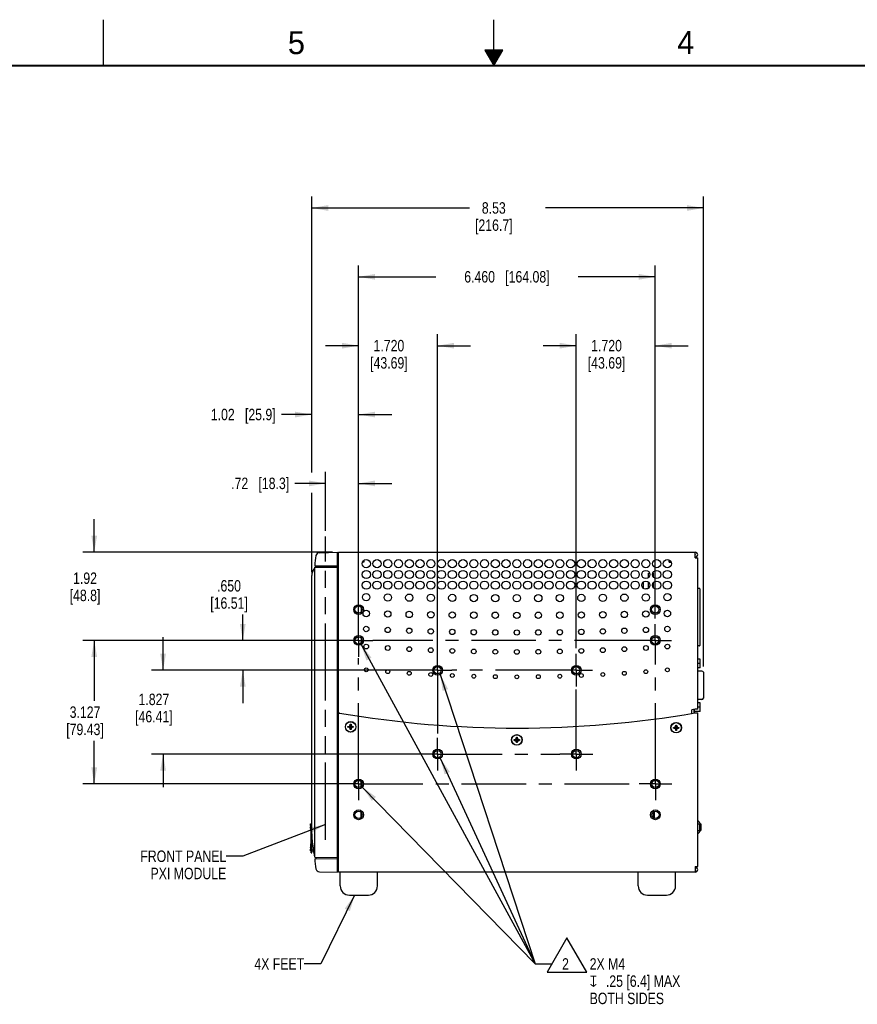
# Model space of a CAD drawing. Header units: inches. Extents: x 0 to 34, y 0 to 22.
# Tile 34 of 54: x 11.8 to 21, y 11.3 to 22. Entities that reach past the tile are written whole.
import ezdxf

# ---------------------------------------------------------------- set-up
doc = ezdxf.new("R2010")
doc.units = ezdxf.units.IN
doc.header["$LTSCALE"] = 1.87
doc.header["$MEASUREMENT"] = 0
doc.linetypes.add('CENTER', pattern=[0.6, 0.375, -0.075, 0.075, -0.075])
doc.linetypes.add('PHANTOM', pattern=[0.8, 0.45, -0.05, 0.1, -0.05, 0.1, -0.05])
doc.layers.get('0').update_dxf_attribs({"linetype": 'CONTINUOUS'})
for name, color, linetype in [('02___PRT_ALL_AXES', 7, 'CONTINUOUS'), ('03___PRT_ALL_CURVES', 7, 'CONTINUOUS'), ('06___PRT_ALL_SURFS', 7, 'CONTINUOUS'), ('0_COMPONENTS', 7, 'CONTINUOUS'), ('3_ALL_AXES', 7, 'CONTINUOUS'), ('COSMETIC', 7, 'CONTINUOUS'), ('DATUMCURVES', 7, 'CONTINUOUS'), ('DETAIL', 7, 'CONTINUOUS'), ('DIMENSIONS', 7, 'CONTINUOUS')]:
    doc.layers.add(name, color=color, linetype=linetype)
doc.styles.get("Standard").update_dxf_attribs({"font": 'txt', "width": 0.8})
doc.styles.add('TEXTSTYLE_1', font='gdt', dxfattribs={"width": 0.8})
doc.styles.add('TEXTSTYLE_2', font='txt')
doc.dimstyles.new('DIMSTYLE_1', dxfattribs={"dimtxt": 0.125, "dimasz": 0.18, "dimexe": 0.18, "dimexo": 0.0625, "dimgap": 0.09, "dimtad": 0, "dimtih": 1, "dimtoh": 1, "dimlfac": 2, "dimzin": 4, "dimdsep": 46, "dimtxsty": 'STANDARD', "dimblk": '_FILLED', "dimblk1": '_FILLED', "dimblk2": '_FILLED', "dimcen": 0.09, "dimadec": 0, "dimazin": 0, "dimtp": 0.01, "dimtm": 0.01, "dimtfac": 1, "dimtofl": 0, "dimtmove": 0, "dimatfit": 3, "dimldrblk": '_FILLED', "dimfxl": 1, "dimtolj": 1, "dimtzin": 4, "dimarcsym": 0})
doc.dimstyles.new('DIMSTYLE_2', dxfattribs={"dimtxt": 0.125, "dimasz": 0.18, "dimexe": 0.18, "dimexo": 0.0625, "dimgap": 0.09, "dimtad": 0, "dimtih": 1, "dimtoh": 1, "dimlfac": 2, "dimzin": 4, "dimdsep": 46, "dimtxsty": 'STANDARD', "dimblk": '_FILLED', "dimblk1": '_FILLED', "dimblk2": '_FILLED', "dimcen": 0.09, "dimadec": 0, "dimazin": 0, "dimtfac": 1, "dimtofl": 0, "dimtmove": 0, "dimatfit": 3, "dimldrblk": '_FILLED', "dimfxl": 1, "dimtolj": 1, "dimtzin": 4, "dimarcsym": 0})
doc.dimstyles.new('DIMSTYLE_4', dxfattribs={"dimtxt": 0.125, "dimasz": 0.18, "dimexe": 0.18, "dimexo": 0.0625, "dimgap": 0.09, "dimtad": 0, "dimtih": 1, "dimtoh": 1, "dimdec": 3, "dimlfac": 2, "dimzin": 4, "dimdsep": 46, "dimtxsty": 'STANDARD', "dimblk": '_FILLED', "dimblk1": '_FILLED', "dimblk2": '_FILLED', "dimcen": 0.09, "dimadec": 0, "dimazin": 0, "dimtp": 0.001, "dimtm": 0.001, "dimtfac": 1, "dimtdec": 3, "dimtofl": 0, "dimtmove": 0, "dimatfit": 3, "dimldrblk": '_FILLED', "dimfxl": 1, "dimtolj": 1, "dimtzin": 4, "dimarcsym": 0})
doc.dimstyles.get("Standard").update_dxf_attribs({"dimtxt": 0.125, "dimasz": 0.18, "dimexe": 0.18, "dimexo": 0.0625, "dimgap": 0.09, "dimtad": 0, "dimtih": 1, "dimtoh": 1, "dimdec": 3, "dimzin": 4, "dimdsep": 46, "dimtxsty": 'STANDARD', "dimblk": '_FILLED', "dimblk1": '_FILLED', "dimblk2": '_FILLED', "dimcen": 0.09, "dimadec": 0, "dimazin": 0, "dimtol": 1, "dimtp": 0.01, "dimtm": 0.01, "dimtfac": 1, "dimtdec": 3, "dimtofl": 0, "dimtmove": 0, "dimatfit": 3, "dimldrblk": '_FILLED', "dimfxl": 1, "dimtolj": 1, "dimtzin": 4, "dimarcsym": 0})

# ---------------------------------------------------------------- blocks, each defined once
blk = doc.blocks.new('_FILLED')
at = {"color": 0, "linetype": 'BYBLOCK'}
blk.add_solid([(0, 0), (-1, 0.174), (-1, -0.174)], dxfattribs=at)
blk = doc.blocks.new('*D0')
at = {"layer": 'DIMENSIONS', "color": 2, "linetype": 'CONTINUOUS'}
for p, q in [((15.168, 16.432), (15.168, 17.074)), ((15.528, 15.479), (15.528, 17.074)), ((15.168, 16.949), (14.835, 16.949)), ((15.528, 16.949), (15.888, 16.949))]:
    blk.add_line(p, q, dxfattribs=at)
at = {"layer": 'DIMENSIONS', "color": 2, "linetype": 'CONTINUOUS', "xscale": 0.18, "yscale": 0.18, "zscale": 0.18}
blk.add_blockref('_FILLED', (15.168, 16.949), dxfattribs=at)
at = {"layer": 'DIMENSIONS', "color": 2, "linetype": 'CONTINUOUS', "xscale": 0.18, "yscale": 0.18, "zscale": 0.18, "rotation": 180}
blk.add_blockref('_FILLED', (15.528, 16.949), dxfattribs=at)
at = {"layer": 'DIMENSIONS', "color": 2, "linetype": 'CONTINUOUS', "insert": (14.772, 17.012), "char_height": 0.125, "width": 1.025, "attachment_point": 3, "line_spacing_factor": 0.9}
blk.add_mtext('.72{\\Ftxt.shx;\\W1.000000;\\H0.125000; }[18.3]', dxfattribs=at)
blk = doc.blocks.new('*D14')
at = {"layer": 'DIMENSIONS', "color": 2, "linetype": 'CONTINUOUS'}
for p, q in [((15.465, 15.239), (12.524, 15.239)), ((12.649, 15.239), (12.649, 14.582)), ((12.649, 13.675), (12.649, 14.145)), ((15.465, 13.675), (12.524, 13.675))]:
    blk.add_line(p, q, dxfattribs=at)
at = {"layer": 'DIMENSIONS', "color": 2, "linetype": 'CONTINUOUS', "xscale": 0.18, "yscale": 0.18, "zscale": 0.18}
for p, rotation in [((12.649, 15.239), 90), ((12.649, 13.675), 270)]:
    blk.add_blockref('_FILLED', p, dxfattribs=dict(at, rotation=rotation))
at = {"layer": 'DIMENSIONS', "color": 2, "linetype": 'CONTINUOUS', "insert": (12.549, 14.52), "char_height": 0.125, "width": 0.7, "attachment_point": 2, "line_spacing_factor": 0.9}
blk.add_mtext('3.127\\P[79.43]', dxfattribs=at)
blk = doc.blocks.new('*D15')
at = {"layer": 'DIMENSIONS', "color": 2, "linetype": 'CONTINUOUS'}
for p, q in [((15.017, 17.224), (15.017, 17.824)), ((15.528, 15.301), (15.528, 17.824)), ((15.017, 17.699), (14.688, 17.699)), ((15.528, 17.699), (15.888, 17.699)), ((15.017, 16.007), (15.017, 16.812))]:
    blk.add_line(p, q, dxfattribs=at)
at = {"layer": 'DIMENSIONS', "color": 2, "linetype": 'CONTINUOUS', "xscale": 0.18, "yscale": 0.18, "zscale": 0.18}
blk.add_blockref('_FILLED', (15.017, 17.699), dxfattribs=at)
at = {"layer": 'DIMENSIONS', "color": 2, "linetype": 'CONTINUOUS', "xscale": 0.18, "yscale": 0.18, "zscale": 0.18, "rotation": 180}
blk.add_blockref('_FILLED', (15.528, 17.699), dxfattribs=at)
at = {"layer": 'DIMENSIONS', "color": 2, "linetype": 'CONTINUOUS', "insert": (14.625, 17.762), "char_height": 0.125, "width": 1.125, "attachment_point": 3, "line_spacing_factor": 0.9}
blk.add_mtext('1.02{\\Ftxt.shx;\\W1.000000;\\H0.125000; }[25.9]', dxfattribs=at)
blk = doc.blocks.new('*D16')
at = {"layer": 'DIMENSIONS', "color": 2, "linetype": 'CONTINUOUS'}
for p, q in [((12.649, 16.199), (12.649, 16.559)), ((15.245, 16.199), (12.524, 16.199)), ((15.465, 15.239), (12.524, 15.239)), ((12.649, 15.239), (12.649, 14.879))]:
    blk.add_line(p, q, dxfattribs=at)
at = {"layer": 'DIMENSIONS', "color": 2, "linetype": 'CONTINUOUS', "xscale": 0.18, "yscale": 0.18, "zscale": 0.18}
for p, rotation in [((12.649, 16.199), 270), ((12.649, 15.239), 90)]:
    blk.add_blockref('_FILLED', p, dxfattribs=dict(at, rotation=rotation))
at = {"layer": 'DIMENSIONS', "color": 2, "linetype": 'CONTINUOUS', "insert": (12.549, 15.979), "char_height": 0.125, "width": 0.6, "attachment_point": 2, "line_spacing_factor": 0.9}
blk.add_mtext('1.92\\P[48.8]', dxfattribs=at)
blk = doc.blocks.new('*D19')
at = {"layer": 'DIMENSIONS', "color": 2, "linetype": 'CONTINUOUS'}
for p, q in [((15.528, 15.301), (15.528, 18.574)), ((16.388, 14.976), (16.388, 18.574)), ((15.528, 18.449), (15.168, 18.449)), ((16.388, 18.449), (16.748, 18.449))]:
    blk.add_line(p, q, dxfattribs=at)
at = {"layer": 'DIMENSIONS', "color": 2, "linetype": 'CONTINUOUS', "xscale": 0.18, "yscale": 0.18, "zscale": 0.18}
blk.add_blockref('_FILLED', (15.528, 18.449), dxfattribs=at)
at = {"layer": 'DIMENSIONS', "color": 2, "linetype": 'CONTINUOUS', "xscale": 0.18, "yscale": 0.18, "zscale": 0.18, "rotation": 180}
blk.add_blockref('_FILLED', (16.388, 18.449), dxfattribs=at)
at = {"layer": 'DIMENSIONS', "color": 2, "linetype": 'CONTINUOUS', "insert": (15.858, 18.512), "char_height": 0.125, "width": 0.7, "attachment_point": 2, "line_spacing_factor": 0.9}
blk.add_mtext('1.720\\P[43.69]', dxfattribs=at)
blk = doc.blocks.new('*D20')
at = {"layer": 'DIMENSIONS', "color": 2, "linetype": 'CONTINUOUS'}
for p, q in [((13.399, 14.914), (13.399, 15.274)), ((16.325, 14.914), (13.274, 14.914)), ((16.326, 14), (13.274, 14)), ((13.399, 14), (13.399, 13.64))]:
    blk.add_line(p, q, dxfattribs=at)
at = {"layer": 'DIMENSIONS', "color": 2, "linetype": 'CONTINUOUS', "xscale": 0.18, "yscale": 0.18, "zscale": 0.18}
for p, rotation in [((13.399, 14.914), 270), ((13.399, 14), 90)]:
    blk.add_blockref('_FILLED', p, dxfattribs=dict(at, rotation=rotation))
at = {"layer": 'DIMENSIONS', "color": 2, "linetype": 'CONTINUOUS', "insert": (13.299, 14.659), "char_height": 0.125, "width": 0.7, "attachment_point": 2, "line_spacing_factor": 0.9}
blk.add_mtext('1.827\\P[46.41]', dxfattribs=at)
blk = doc.blocks.new('*D21')
at = {"layer": 'DIMENSIONS', "color": 2, "linetype": 'CONTINUOUS'}
for p, q in [((14.267, 15.239), (14.267, 15.521)), ((15.465, 15.239), (14.142, 15.239)), ((14.267, 14.914), (14.267, 14.554)), ((16.325, 14.914), (14.392, 14.914))]:
    blk.add_line(p, q, dxfattribs=at)
at = {"layer": 'DIMENSIONS', "color": 2, "linetype": 'CONTINUOUS', "xscale": 0.18, "yscale": 0.18, "zscale": 0.18}
for p, rotation in [((14.267, 15.239), 270), ((14.267, 14.914), 90)]:
    blk.add_blockref('_FILLED', p, dxfattribs=dict(at, rotation=rotation))
at = {"layer": 'DIMENSIONS', "color": 2, "linetype": 'CONTINUOUS', "insert": (14.117, 15.896), "char_height": 0.125, "width": 0.7, "attachment_point": 2, "line_spacing_factor": 0.9}
blk.add_mtext('.650\\P[16.51]', dxfattribs=at)
blk = doc.blocks.new('*D22')
at = {"layer": 'DIMENSIONS', "color": 2, "linetype": 'CONTINUOUS'}
for p, q in [((15.528, 15.479), (15.528, 19.324)), ((18.758, 15.479), (18.758, 19.324)), ((15.528, 19.199), (16.368, 19.199)), ((18.758, 19.199), (17.918, 19.199))]:
    blk.add_line(p, q, dxfattribs=at)
at = {"layer": 'DIMENSIONS', "color": 2, "linetype": 'CONTINUOUS', "xscale": 0.18, "yscale": 0.18, "zscale": 0.18, "rotation": 180}
blk.add_blockref('_FILLED', (15.528, 19.199), dxfattribs=at)
at = {"layer": 'DIMENSIONS', "color": 2, "linetype": 'CONTINUOUS', "xscale": 0.18, "yscale": 0.18, "zscale": 0.18}
blk.add_blockref('_FILLED', (18.758, 19.199), dxfattribs=at)
at = {"layer": 'DIMENSIONS', "color": 2, "linetype": 'CONTINUOUS', "insert": (17.143, 19.262), "char_height": 0.125, "width": 1.425, "attachment_point": 2, "line_spacing_factor": 0.9}
blk.add_mtext('6.460{\\Ftxt.shx;\\W1.000000;\\H0.125000; }[164.08]', dxfattribs=at)
blk = doc.blocks.new('*D23')
at = {"layer": 'DIMENSIONS', "color": 2, "linetype": 'CONTINUOUS'}
for p, q in [((17.898, 15.154), (17.898, 18.574)), ((18.758, 15.479), (18.758, 18.574)), ((17.898, 18.449), (17.538, 18.449)), ((18.758, 18.449), (19.118, 18.449))]:
    blk.add_line(p, q, dxfattribs=at)
at = {"layer": 'DIMENSIONS', "color": 2, "linetype": 'CONTINUOUS', "xscale": 0.18, "yscale": 0.18, "zscale": 0.18}
blk.add_blockref('_FILLED', (17.898, 18.449), dxfattribs=at)
at = {"layer": 'DIMENSIONS', "color": 2, "linetype": 'CONTINUOUS', "xscale": 0.18, "yscale": 0.18, "zscale": 0.18, "rotation": 180}
blk.add_blockref('_FILLED', (18.758, 18.449), dxfattribs=at)
at = {"layer": 'DIMENSIONS', "color": 2, "linetype": 'CONTINUOUS', "insert": (18.228, 18.512), "char_height": 0.125, "width": 0.7, "attachment_point": 2, "line_spacing_factor": 0.9}
blk.add_mtext('1.720\\P[43.69]', dxfattribs=at)
blk = doc.blocks.new('*D26')
at = {"layer": 'DIMENSIONS', "color": 2, "linetype": 'CONTINUOUS'}
for p, q in [((15.017, 17.068), (15.017, 20.074)), ((19.283, 14.955), (19.283, 20.074)), ((15.017, 19.949), (16.737, 19.949)), ((19.283, 19.949), (17.562, 19.949)), ((15.017, 15.982), (15.017, 16.845))]:
    blk.add_line(p, q, dxfattribs=at)
at = {"layer": 'DIMENSIONS', "color": 2, "linetype": 'CONTINUOUS', "xscale": 0.18, "yscale": 0.18, "zscale": 0.18, "rotation": 180}
blk.add_blockref('_FILLED', (15.017, 19.949), dxfattribs=at)
at = {"layer": 'DIMENSIONS', "color": 2, "linetype": 'CONTINUOUS', "xscale": 0.18, "yscale": 0.18, "zscale": 0.18}
blk.add_blockref('_FILLED', (19.283, 19.949), dxfattribs=at)
at = {"layer": 'DIMENSIONS', "color": 2, "linetype": 'CONTINUOUS', "insert": (17, 20.012), "char_height": 0.125, "width": 0.7, "attachment_point": 2, "line_spacing_factor": 0.9}
blk.add_mtext('8.53\\P[216.7]', dxfattribs=at)
blk = doc.blocks.new('FLAG_TRIANGLE_BL8', base_point=(18.487, 11.638))
at = {"layer": 'DETAIL', "color": 2, "linetype": 'CONTINUOUS'}
for p, q in [((17.796, 11.999), (17.58, 11.624)), ((18.012, 11.624), (17.796, 11.999)), ((17.452, 11.715), (17.632, 11.715)), ((17.58, 11.624), (18.012, 11.624))]:
    blk.add_line(p, q, dxfattribs=at)
at = {"layer": 'DETAIL', "color": 2, "linetype": 'CONTINUOUS', "width": 0.8}
for s, p in [('2', (17.744, 11.652)), ('2X M4', (18.044, 11.652)), ('.25 [6.4] MAX', (18.221, 11.465)), ('BOTH SIDES', (18.044, 11.277))]:
    blk.add_text(s, height=0.125, dxfattribs=at).set_placement(p)
at = {"layer": 'DETAIL', "color": 2, "linetype": 'CONTINUOUS', "style": 'TEXTSTYLE_1'}
blk.add_text('x', height=0.125, dxfattribs=at).set_placement((18.044, 11.465))

msp = doc.modelspace()

# ---------------------------------------------------------------- linework, layer by layer
at = {"color": 2, "linetype": 'CONTINUOUS'}
for p, q in [((12.75002, 21.5), (12.75002, 22)), ((17.00002, 21.5), (17.00002, 22)), ((16.90203, 21.66972), (17.00002, 21.5)), ((17.09801, 21.66972), (16.90203, 21.66972)), ((17.00002, 21.5), (17.09801, 21.66972)), ((16.90764, 21.66), (17.0924, 21.66)), ((16.91342, 21.65), (17.08662, 21.65)), ((16.91919, 21.64), (17.08085, 21.64)), ((16.92496, 21.63), (17.07508, 21.63)), ((16.93074, 21.62), (17.0693, 21.62)), ((16.93651, 21.61), (17.06353, 21.61)), ((16.94229, 21.6), (17.05776, 21.6)), ((16.94806, 21.59), (17.05198, 21.59)), ((16.95383, 21.58), (17.04621, 21.58)), ((16.95961, 21.57), (17.04044, 21.57)), ((16.96538, 21.56), (17.03466, 21.56)), ((16.97115, 21.55), (17.02889, 21.55)), ((16.97693, 21.54), (17.02311, 21.54)), ((16.9827, 21.53), (17.01734, 21.53)), ((16.98847, 21.52), (17.01157, 21.52)), ((16.99425, 21.51), (17.00579, 21.51))]:
    msp.add_line(p, q, dxfattribs=at)
at = {"color": 7, "linetype": 'CONTINUOUS'}
for p, q in [((15.10156, 16.19342), (15.29704, 16.19854)), ((15.29704, 12.71404), (15.29704, 16.19854)), ((15.30774, 16.16988), (15.29704, 16.17007)), ((15.04626, 16.02508), (15.03372, 16.00348)), ((15.04954, 16.03454), (15.04624, 16.02503)), ((15.04954, 16.03454), (15.04626, 16.02508)), ((15.04954, 16.05152), (15.29704, 16.04936)), ((15.04954, 16.03611), (15.29704, 16.03827)), ((15.04954, 12.87661), (15.04954, 16.03611)), ((15.06454, 16.03624), (15.06454, 16.05139)), ((15.29704, 16.05157), (15.30774, 16.05138)), ((15.30774, 16.02165), (15.29704, 16.02147)), ((15.29704, 16.00767), (15.30774, 16.00748)), ((15.01704, 13.13254), (15.01704, 15.94454)), ((18.62961, 15.80493), (18.62961, 15.86404)), ((18.65461, 15.79628), (18.65461, 15.80607)), ((18.65461, 15.80607), (18.67861, 15.80607)), ((19.23961, 15.80586), (19.21999, 15.80586)), ((19.24461, 15.80086), (19.24461, 15.18449)), ((19.23961, 15.17949), (19.21999, 15.17949)), ((19.24661, 15.03462), (19.21999, 15.03462)), ((19.24661, 14.94112), (19.24661, 15.03462)), ((19.24661, 14.98787), (19.21999, 14.98787)), ((19.24661, 14.94112), (19.21999, 14.94112)), ((19.2637, 14.90537), (19.21999, 14.90537)), ((19.28253, 14.89212), (19.28253, 14.87837)), ((19.28253, 14.87837), (19.28253, 14.62237)), ((19.2637, 14.59537), (19.21999, 14.59537)), ((19.28253, 14.62237), (19.28253, 14.60862)), ((15.30454, 14.49556), (15.30454, 14.20617)), ((19.18161, 14.4481), (19.18161, 14.48611)), ((19.24661, 14.55962), (19.21999, 14.55962)), ((19.24661, 14.51287), (19.21999, 14.51287)), ((19.24661, 14.46612), (19.24661, 14.55962)), ((15.30774, 14.46595), (15.30454, 14.46612)), ((15.30774, 14.38463), (15.30454, 14.38446)), ((19.24661, 14.46612), (19.18661, 14.46612)), ((15.30454, 14.31744), (15.30774, 14.31738)), ((15.30774, 14.31671), (15.30454, 14.31665)), ((15.41186, 14.29282), (15.41186, 14.30182)), ((15.41186, 14.30182), (15.47036, 14.29282)), ((15.41186, 14.30182), (15.42086, 14.30182)), ((15.41186, 14.29282), (15.47036, 14.30182)), ((15.42086, 14.29282), (15.41186, 14.29282)), ((15.42086, 14.30182), (15.43085, 14.30758)), ((15.42086, 14.30182), (15.46136, 14.29282)), ((15.42086, 14.29282), (15.46136, 14.30182)), ((15.43085, 14.28705), (15.42086, 14.29282)), ((15.43085, 14.30758), (15.43661, 14.31757)), ((15.43085, 14.28705), (15.45138, 14.30758)), ((15.45138, 14.28705), (15.43085, 14.30758)), ((15.43661, 14.27707), (15.43085, 14.28705)), ((15.43661, 14.31757), (15.43661, 14.32657)), ((15.44561, 14.26807), (15.43661, 14.32657)), ((15.43661, 14.26807), (15.44561, 14.32657)), ((15.43661, 14.32657), (15.44561, 14.32657)), ((15.43661, 14.27707), (15.44561, 14.31757)), ((15.44561, 14.27707), (15.43661, 14.31757)), ((15.43661, 14.26807), (15.43661, 14.27707)), ((15.44561, 14.26807), (15.43661, 14.26807)), ((15.44561, 14.32657), (15.44561, 14.31757)), ((15.44561, 14.31757), (15.45138, 14.30758)), ((15.45138, 14.28705), (15.44561, 14.27707)), ((15.44561, 14.27707), (15.44561, 14.26807)), ((15.45138, 14.30758), (15.46136, 14.30182)), ((15.46136, 14.29282), (15.45138, 14.28705)), ((15.46136, 14.30182), (15.47036, 14.30182)), ((15.47036, 14.29282), (15.46136, 14.29282)), ((15.47036, 14.30182), (15.47036, 14.29282)), ((18.95651, 14.28282), (19.01501, 14.29182)), ((18.95651, 14.29182), (18.96551, 14.29182)), ((18.95651, 14.29182), (19.01501, 14.28282)), ((18.95651, 14.28282), (18.95651, 14.29182)), ((18.96551, 14.28282), (18.95651, 14.28282)), ((18.96551, 14.29182), (18.9755, 14.29758)), ((18.96551, 14.28282), (19.00601, 14.29182)), ((18.96551, 14.29182), (19.00601, 14.28282)), ((18.9755, 14.27705), (18.96551, 14.28282)), ((18.9755, 14.29758), (18.98126, 14.30757)), ((18.9755, 14.27705), (18.99603, 14.29758)), ((18.9755, 14.29758), (18.99603, 14.27705)), ((18.98126, 14.26707), (18.9755, 14.27705)), ((18.98126, 14.31657), (18.99026, 14.31657)), ((18.98126, 14.30757), (18.98126, 14.31657)), ((18.98126, 14.25807), (18.99026, 14.31657)), ((18.99026, 14.25807), (18.98126, 14.31657)), ((18.98126, 14.26707), (18.99026, 14.30757)), ((18.99026, 14.26707), (18.98126, 14.30757)), ((18.98126, 14.25807), (18.98126, 14.26707)), ((18.99026, 14.31657), (18.99026, 14.30757)), ((18.99026, 14.30757), (18.99603, 14.29758)), ((18.99603, 14.27705), (18.99026, 14.26707)), ((18.99026, 14.26707), (18.99026, 14.25807)), ((18.99603, 14.29758), (19.00601, 14.29182)), ((19.00601, 14.28282), (18.99603, 14.27705)), ((19.00601, 14.29182), (19.01501, 14.29182)), ((19.01501, 14.28282), (19.00601, 14.28282)), ((19.01501, 14.29182), (19.01501, 14.28282)), ((17.22136, 14.15018), (17.27986, 14.15918)), ((17.22136, 14.15918), (17.23036, 14.15918)), ((17.22136, 14.15918), (17.27986, 14.15018)), ((17.22136, 14.15018), (17.22136, 14.15918)), ((17.23036, 14.15918), (17.24035, 14.16494)), ((17.23036, 14.15018), (17.27086, 14.15918)), ((17.23036, 14.15918), (17.27086, 14.15018)), ((17.24035, 14.16494), (17.24611, 14.17493)), ((17.26088, 14.14442), (17.24035, 14.16494)), ((17.24035, 14.14442), (17.26088, 14.16494)), ((17.24611, 14.18393), (17.25511, 14.18393)), ((17.24611, 14.17493), (17.24611, 14.18393)), ((17.24611, 14.12543), (17.25511, 14.18393)), ((17.25511, 14.12543), (17.24611, 14.18393)), ((17.24611, 14.13443), (17.25511, 14.17493)), ((17.25511, 14.13443), (17.24611, 14.17493)), ((17.25511, 14.18393), (17.25511, 14.17493)), ((17.25511, 14.17493), (17.26088, 14.16494)), ((17.26088, 14.16494), (17.27086, 14.15918)), ((17.27086, 14.15918), (17.27986, 14.15918)), ((17.27986, 14.15918), (17.27986, 14.15018)), ((18.99026, 14.25807), (18.98126, 14.25807)), ((17.23036, 14.15018), (17.22136, 14.15018)), ((17.24035, 14.14442), (17.23036, 14.15018)), ((17.24611, 14.13443), (17.24035, 14.14442)), ((17.24611, 14.12543), (17.24611, 14.13443)), ((17.25511, 14.12543), (17.24611, 14.12543)), ((17.26088, 14.14442), (17.25511, 14.13443)), ((17.25511, 14.13443), (17.25511, 14.12543)), ((17.27086, 14.15018), (17.26088, 14.14442)), ((17.27986, 14.15018), (17.27086, 14.15018)), ((18.74611, 13.37621), (18.74611, 13.30243)), ((15.00304, 13.24097), (15.01704, 13.24121)), ((15.00304, 13.22315), (15.00304, 13.24097)), ((19.24408, 13.24851), (19.24408, 13.24945)), ((15.01204, 12.92407), (15.01204, 13.08657)), ((15.01204, 13.08657), (15.01704, 13.08657)), ((15.01704, 12.92407), (15.01704, 13.08657)), ((15.01815, 13.09116), (15.0184, 13.0867)), ((19.24408, 13.15968), (19.24408, 13.16062)), ((15.01872, 13.08166), (15.01879, 13.08061)), ((15.01879, 13.08061), (15.01884, 13.07985)), ((15.01906, 13.07672), (15.01914, 13.07561)), ((15.02456, 13.02371), (15.02486, 13.02152)), ((15.02486, 13.02152), (15.02456, 13.02371)), ((15.02516, 13.01935), (15.02486, 13.02152)), ((15.00304, 12.94712), (15.00304, 12.96494)), ((15.00304, 12.94712), (15.01204, 12.94696)), ((15.01204, 12.92407), (15.01704, 12.92407)), ((15.01704, 12.94687), (15.03799, 12.94651)), ((15.04024, 12.93499), (15.03426, 12.96488)), ((15.04062, 12.93311), (15.04024, 12.93499)), ((15.04024, 12.93499), (15.04063, 12.93311)), ((15.04136, 12.92952), (15.04062, 12.93311)), ((15.04392, 12.91691), (15.0437, 12.91801)), ((15.04624, 12.90491), (15.04392, 12.91691)), ((15.04954, 12.87804), (15.04624, 12.90491)), ((15.04954, 12.87661), (15.29704, 12.87445)), ((15.06454, 12.86119), (15.06454, 12.87648)), ((15.29704, 12.90506), (15.30761, 12.90524)), ((15.30761, 12.89759), (15.29704, 12.8974)), ((15.04954, 12.86106), (15.29704, 12.86322)), ((15.30761, 12.8612), (15.29704, 12.86102)), ((15.10156, 12.71916), (15.29704, 12.71404)), ((15.30753, 12.7427), (15.29704, 12.74252))]:
    msp.add_line(p, q, dxfattribs=at)
at = {"color": 3, "linetype": 'CONTINUOUS'}
for p, q in [((15.30774, 16.15932), (15.30774, 16.19932)), ((15.30774, 16.19932), (19.19349, 16.19932)), ((19.19349, 16.13932), (19.19349, 16.19932)), ((15.58561, 16.09157), (15.57049, 16.09157)), ((15.58561, 16.1101), (15.58561, 16.09157)), ((18.91011, 16.09107), (18.91011, 16.11366)), ((18.91011, 16.09107), (18.93102, 16.09107)), ((19.19349, 16.13932), (19.21999, 16.13932)), ((19.21999, 14.49101), (19.21999, 16.13932)), ((18.67861, 15.80607), (18.67861, 15.80198)), ((19.19349, 14.4882), (19.15599, 14.48159)), ((19.15599, 14.44443), (19.15599, 14.48159)), ((19.20495, 14.489), (19.19349, 14.4882)), ((15.30761, 12.71482), (15.30761, 14.43795)), ((15.30774, 14.43795), (15.30774, 14.45552)), ((19.19361, 14.44982), (19.22009, 14.44982)), ((19.22011, 12.77532), (19.22011, 14.44982)), ((19.19361, 12.77532), (19.22011, 12.77532)), ((19.19361, 12.77532), (19.19361, 12.71482)), ((19.19361, 12.71482), (15.30761, 12.71482))]:
    msp.add_line(p, q, dxfattribs=at)
at = {"color": 7, "linetype": 'CONTINUOUS', "const_width": 0.02}
msp.add_lwpolyline([(33.50002, 21.5), (0.50002, 21.5)], dxfattribs=at)
at = {"color": 7, "linetype": 'CONTINUOUS'}
for centre, radius in [((15.52774, 15.57482), 0.03937), ((18.75774, 15.57482), 0.03937), ((15.52774, 15.23882), 0.03937), ((18.75774, 15.23882), 0.03937), ((16.38774, 14.91382), 0.03937), ((17.89774, 14.91382), 0.03937), ((15.44111, 14.29732), 0.05625), ((18.98576, 14.28732), 0.05625), ((17.25061, 14.15468), 0.05625), ((16.38861, 14.00032), 0.03937), ((17.89861, 14.00032), 0.03937), ((15.52761, 13.67532), 0.03937), ((18.75961, 13.67532), 0.03937), ((15.52761, 13.33932), 0.03937), ((18.75961, 13.33932), 0.03937)]:
    msp.add_circle(centre, radius, dxfattribs=at)
at = {"color": 3, "linetype": 'CONTINUOUS'}
for centre in [(15.44111, 14.29732), (18.98561, 14.28832), (17.25061, 14.15468)]:
    msp.add_circle(centre, 0.0575, dxfattribs=at)
for centre, radius, start, end in [((19.19349, 16.17282), 0.0265, 270, 90), ((15.31761, 14.43795), 0.01, 80.285009, 180), ((17.25061, 25.72868), 11.445, 260.285009, 279.774357), ((19.19361, 12.74132), 0.0265, 270, 90)]:
    msp.add_arc(centre, radius, start, end, dxfattribs=at)
at = {"color": 7, "linetype": 'CONTINUOUS'}
for centre, radius, start, end in [((15.49716, 16.05104), 0.44762, 165.451529, 179.938564), ((15.10261, 16.15344), 0.04, 91.5, 165.451529), ((19.19349, 16.17282), 0.0025, 270, 90), ((15.12254, 15.94454), 0.1055, 179.26947, 180.000158), ((18.60008, 15.86404), 0.02953, 0, 19.258818), ((19.23961, 15.80086), 0.005, 0, 90), ((19.23961, 15.18449), 0.005, 270, 360), ((19.2637, 14.88537), 0.02, 19.717565, 89.999967), ((19.2637, 14.61537), 0.02, 270.000033, 340.282435), ((15.30954, 14.49556), 0.005, 112.026442, 180), ((15.30954, 14.20617), 0.005, 180, 246.5179), ((15.10854, 13.22315), 0.1055, 180, 188.51146), ((14.24586, 13.09404), 0.76679, 359.440561, 8.51146), ((15.02049, 13.19094), 0.015, 166.785015, 190.957863), ((19.19145, 13.22547), 0.05783, 24.494554, 60.271457), ((19.1893, 13.22433), 0.05989, 17.233492, 23.819452), ((14.51488, 13.09305), 0.5, 9.578333, 10.957863), ((15.79411, 13.13276), 0.77707, 180.015971, 183.072396), ((15.81986, 13.13411), 0.80286, 183.069723, 184.178727), ((15.81924, 13.13406), 0.80223, 183.384437, 183.745592), ((19.19145, 13.18366), 0.05783, 299.728543, 335.505446), ((19.1893, 13.18481), 0.05989, 336.180548, 342.766508), ((15.10854, 12.96494), 0.1055, 171.48854, 180), ((14.24586, 13.09404), 0.76679, 351.48854, 355.527029), ((15.02049, 12.99515), 0.015, 169.042137, 183.268763), ((15.8447, 13.13584), 0.82776, 183.8784, 184.095905), ((15.83237, 13.13501), 0.8154, 184.178175, 184.595476), ((15.83888, 13.13553), 0.82193, 184.595495, 184.89606), ((15.86292, 13.13771), 0.84607, 184.903953, 186.345463), ((15.91278, 13.14341), 0.89626, 186.355023, 187.816025), ((15.95491, 13.14914), 0.93877, 187.813061, 188.230091), ((15.95683, 13.14947), 0.94072, 187.950557, 188.233614), ((15.95685, 13.14948), 0.94074, 187.950622, 188.233674), ((15.97641, 13.15225), 0.9605, 188.230308, 188.504575), ((16.01495, 13.15804), 0.99946, 188.242533, 189.365101), ((15.99506, 13.15505), 0.97935, 188.236462, 188.915642), ((16.02808, 13.16013), 1.01276, 188.512858, 189.360427), ((16.24141, 13.19646), 1.22916, 189.414316, 190.85976), ((16.33919, 13.21547), 1.32877, 190.414989, 190.850196), ((16.34575, 13.21669), 1.33544, 190.415965, 190.86862), ((17.37266, 13.41635), 2.38157, 190.916448, 191.660979), ((17.39365, 13.42059), 2.40299, 190.931942, 191.658775), ((12.69535, 12.446), 2.39531, 11.364754, 11.645747), ((15.49716, 12.86154), 0.44762, 180.061436, 194.548471), ((15.10261, 12.75915), 0.04, 194.548471, 268.5), ((19.19361, 12.74132), 0.0025, 270, 90)]:
    msp.add_arc(centre, radius, start, end, dxfattribs=at)
msp.add_open_spline([(15.03372, 16.00348), (15.03158, 15.99959), (15.02736, 15.99131), (15.02203, 15.97778), (15.01815, 15.96247), (15.01712, 15.95156), (15.01705, 15.94589)], degree=3, knots=[0, 0, 0, 0, 0.21978614, 0.45989959, 0.71916205, 1, 1, 1, 1], dxfattribs=at)
at = {"color": 3, "linetype": 'CONTINUOUS'}
msp.add_open_spline([(19.21998, 14.49101), (19.21998, 14.49089), (19.21955, 14.49065), (19.21882, 14.49047), (19.2175, 14.49022), (19.21577, 14.48998), (19.21359, 14.48973), (19.20993, 14.48939), (19.20701, 14.48916), (19.20495, 14.489)], degree=3, knots=[0, 0, 0, 0, 0.02364821, 0.0771128, 0.16261023, 0.27865859, 0.42330313, 0.59404658, 1, 1, 1, 1], dxfattribs=at)
at = {"layer": '02___PRT_ALL_AXES', "color": 3, "linetype": 'CONTINUOUS'}
msp.add_line((15.30774, 14.45552), (15.30774, 16.15932), dxfattribs=at)
at = {"layer": '02___PRT_ALL_AXES', "color": 7, "linetype": 'CENTER'}
for p, q in [((15.52774, 15.23882), (15.52774, 15.41697)), ((18.75774, 15.23882), (18.75774, 15.41697)), ((15.52774, 15.23882), (15.34959, 15.23882)), ((15.52774, 15.23882), (15.52774, 15.06067)), ((15.52774, 15.23882), (15.68259, 15.23882)), ((18.57959, 15.23882), (15.68259, 15.23882)), ((18.75774, 15.23882), (18.57959, 15.23882)), ((18.75774, 15.23882), (18.93588, 15.23882)), ((18.75774, 15.23882), (18.75774, 15.06067)), ((15.52761, 13.85347), (15.52761, 15.04391)), ((16.38774, 14.91382), (16.38774, 15.09197)), ((17.89774, 14.91382), (17.89774, 15.09197)), ((18.75961, 13.85347), (18.75961, 15.08045)), ((16.38774, 14.91382), (16.20959, 14.91382)), ((16.38774, 14.91382), (16.38774, 14.22616)), ((16.38774, 14.91382), (16.54213, 14.91382)), ((17.71959, 14.91382), (16.54213, 14.91382)), ((17.89774, 14.91382), (17.71959, 14.91382)), ((17.89774, 14.91382), (18.07588, 14.91382)), ((17.89774, 14.91382), (17.89774, 14.73567)), ((17.89861, 14.17847), (17.89861, 14.70308)), ((16.38861, 14.00032), (16.38861, 14.17847)), ((17.89861, 14.00032), (17.89861, 14.17847)), ((16.38861, 14.00032), (16.21046, 14.00032)), ((16.38861, 14.00032), (16.38861, 13.82217)), ((16.38861, 14.00032), (17.72046, 14.00032)), ((17.89861, 14.00032), (17.72046, 14.00032)), ((17.89861, 14.00032), (18.07676, 14.00032)), ((17.89861, 14.00032), (17.89861, 13.82217)), ((15.52761, 13.67532), (15.52761, 13.85347)), ((18.75961, 13.67532), (18.75961, 13.85347)), ((15.52761, 13.67532), (15.34946, 13.67532)), ((15.52761, 13.67532), (15.52761, 13.49717)), ((15.52761, 13.67532), (18.58146, 13.67532)), ((18.75961, 13.67532), (18.58146, 13.67532)), ((18.75961, 13.67532), (18.93776, 13.67532)), ((18.75961, 13.67532), (18.75961, 13.49717))]:
    msp.add_line(p, q, dxfattribs=at)
at = {"layer": '02___PRT_ALL_AXES', "color": 7, "linetype": 'CONTINUOUS'}
msp.add_line((19.18661, 14.44881), (19.18661, 14.48699), dxfattribs=at)
at = {"layer": '02___PRT_ALL_AXES', "color": 3, "linetype": 'CONTINUOUS'}
for centre, radius in [((15.61114, 16.07432), 0.0445), ((15.72824, 16.07432), 0.0445), ((15.84535, 16.07432), 0.0445), ((15.96245, 16.07432), 0.0445), ((16.07956, 16.07432), 0.0445), ((16.19666, 16.07432), 0.0445), ((16.31377, 16.07432), 0.0445), ((16.43087, 16.07432), 0.0445), ((16.54798, 16.07432), 0.0445), ((16.66508, 16.07432), 0.0445), ((16.78219, 16.07432), 0.0445), ((16.89929, 16.07432), 0.0445), ((17.0164, 16.07432), 0.0445), ((17.13351, 16.07432), 0.0445), ((17.25061, 16.07432), 0.0445), ((17.36772, 16.07432), 0.0445), ((17.48482, 16.07432), 0.0445), ((17.60193, 16.07432), 0.0445), ((17.71903, 16.07432), 0.0445), ((17.83614, 16.07432), 0.0445), ((17.95324, 16.07432), 0.0445), ((18.07035, 16.07432), 0.0445), ((18.18745, 16.07432), 0.0445), ((18.30456, 16.07432), 0.0445), ((18.42166, 16.07432), 0.0445), ((18.53877, 16.07432), 0.0445), ((18.65587, 16.07432), 0.0445), ((18.77298, 16.07432), 0.0445), ((18.89008, 16.07432), 0.0445), ((15.61114, 15.95721), 0.0445), ((15.72824, 15.95721), 0.0445), ((15.84535, 15.95721), 0.0445), ((15.96245, 15.95721), 0.0445), ((16.07956, 15.95721), 0.0445), ((16.19666, 15.95721), 0.0445), ((16.31377, 15.95721), 0.0445), ((16.43087, 15.95721), 0.0445), ((16.54798, 15.95721), 0.0445), ((16.66508, 15.95721), 0.0445), ((16.78219, 15.95721), 0.0445), ((16.89929, 15.95721), 0.0445), ((17.0164, 15.95721), 0.0445), ((17.13351, 15.95721), 0.0445), ((17.25061, 15.95721), 0.0445), ((17.36772, 15.95721), 0.0445), ((17.48482, 15.95721), 0.0445), ((17.60193, 15.95721), 0.0445), ((17.71903, 15.95721), 0.0445), ((17.83614, 15.95721), 0.0445), ((17.95324, 15.95721), 0.0445), ((18.07035, 15.95721), 0.0445), ((18.18745, 15.95721), 0.0445), ((18.30456, 15.95721), 0.0445), ((18.42166, 15.95721), 0.0445), ((18.53877, 15.95721), 0.0445), ((18.65587, 15.95721), 0.0445), ((18.77298, 15.95721), 0.0445), ((18.89008, 15.95721), 0.0445), ((15.61114, 15.84011), 0.0445), ((15.72824, 15.84011), 0.0445), ((15.84535, 15.84011), 0.0445), ((15.96245, 15.84011), 0.0445), ((16.07956, 15.84011), 0.0445), ((16.19666, 15.84011), 0.0445), ((16.31377, 15.84011), 0.0445), ((16.43087, 15.84011), 0.0445), ((16.54798, 15.84011), 0.0445), ((16.66508, 15.84011), 0.0445), ((16.78219, 15.84011), 0.0445), ((16.89929, 15.84011), 0.0445), ((17.0164, 15.84011), 0.0445), ((17.13351, 15.84011), 0.0445), ((17.25061, 15.84011), 0.0445), ((17.36772, 15.84011), 0.0445), ((17.48482, 15.84011), 0.0445), ((17.60193, 15.84011), 0.0445), ((17.71903, 15.84011), 0.0445), ((17.83614, 15.84011), 0.0445), ((17.95324, 15.84011), 0.0445), ((18.07035, 15.84011), 0.0445), ((18.18745, 15.84011), 0.0445), ((18.30456, 15.84011), 0.0445), ((18.42166, 15.84011), 0.0445), ((18.53877, 15.84011), 0.0445), ((18.65587, 15.84011), 0.0445), ((18.77298, 15.84011), 0.0445), ((18.89008, 15.84011), 0.0445), ((15.52774, 15.57482), 0.05315), ((18.75774, 15.57482), 0.05315), ((15.52774, 15.23882), 0.05315), ((18.75774, 15.23882), 0.05315), ((16.38774, 14.91382), 0.05315), ((17.89774, 14.91382), 0.05315), ((16.38861, 14.00032), 0.05315), ((17.89861, 14.00032), 0.05315), ((15.52761, 13.67532), 0.05315), ((18.75961, 13.67532), 0.05315), ((15.52761, 13.33932), 0.05315), ((18.75961, 13.33932), 0.05315)]:
    msp.add_circle(centre, radius, dxfattribs=at)
at = {"layer": '03___PRT_ALL_CURVES', "color": 4, "linetype": 'CONTINUOUS'}
for centre, radius in [((15.61114, 15.70914), 0.03982), ((15.61114, 15.53134), 0.03513), ((15.61114, 15.36312), 0.02928), ((15.61114, 15.1715), 0.026), ((15.61114, 14.91803), 0.02108)]:
    msp.add_circle(centre, radius, dxfattribs=at)
at = {"layer": '06___PRT_ALL_SURFS', "color": 7, "linetype": 'CONTINUOUS'}
for p, q in [((15.03571, 16.00704), (15.0335, 16.00309)), ((15.03793, 16.01085), (15.03571, 16.00704)), ((15.04014, 16.01455), (15.03793, 16.01085)), ((15.04227, 16.01811), (15.04014, 16.01455)), ((15.04426, 16.02148), (15.04227, 16.01811)), ((15.04338, 16.02), (15.04315, 16.01959)), ((15.04612, 16.02481), (15.04426, 16.02148)), ((15.0171, 15.9481), (15.01704, 15.94454)), ((15.01704, 13.13254), (15.01709, 13.1239)), ((15.01708, 13.12468), (15.01763, 13.10258)), ((15.0176, 13.10331), (15.01774, 13.09983)), ((15.01763, 13.10258), (15.01823, 13.09116)), ((15.01764, 13.10218), (15.01881, 13.08022)), ((15.02299, 13.03597), (15.02588, 13.01425)), ((15.02588, 13.01425), (15.02919, 12.99306)), ((15.04026, 12.93489), (15.04358, 12.91861)), ((15.04358, 12.91861), (15.04624, 12.90491)), ((15.0437, 12.91801), (15.04443, 12.91436)), ((15.04443, 12.91436), (15.04531, 12.90983)), ((15.04845, 12.89133), (15.0487, 12.88944))]:
    msp.add_line(p, q, dxfattribs=at)
for points in [[(15.0356, 16.00686), (15.03155, 15.99946), (15.02771, 15.99157), (15.02427, 15.98328), (15.02141, 15.9747), (15.01922, 15.96592), (15.01778, 15.95703), (15.0171, 15.9481)], [(15.02753, 15.99119), (15.02415, 15.98295), (15.02133, 15.97442)], [(15.03186, 16.00001), (15.03133, 15.99904), (15.02753, 15.99119)], [(15.0357, 16.00702), (15.03534, 16.00641), (15.03478, 16.00538)], [(15.04626, 16.02508), (15.04343, 16.02006), (15.03967, 16.01379), (15.0356, 16.00686)], [(15.04907, 16.03158), (15.0478, 16.02819), (15.04612, 16.02481)], [(15.02133, 15.97442), (15.01918, 15.9657), (15.01776, 15.95687), (15.0171, 15.948)], [(15.01709, 13.1239), (15.01713, 13.12051), (15.01719, 13.1171), (15.01727, 13.11368), (15.01736, 13.11023), (15.01747, 13.10678), (15.0176, 13.10331)], [(15.01774, 13.09983), (15.01789, 13.09634), (15.01806, 13.09286), (15.01815, 13.09116)], [(15.01881, 13.08022), (15.02061, 13.05802), (15.02299, 13.03597)], [(15.02919, 12.99306), (15.03279, 12.97268), (15.03655, 12.95317), (15.04026, 12.93489)], [(15.04531, 12.90983), (15.04599, 12.90625), (15.04632, 12.90442)], [(15.04632, 12.90442), (15.04665, 12.90259), (15.04698, 12.90074), (15.0473, 12.89887)], [(15.0473, 12.89887), (15.04761, 12.897), (15.0479, 12.89511), (15.04819, 12.89322), (15.04845, 12.89133)]]:
    msp.add_lwpolyline(points, dxfattribs=at)
at = {"layer": '0_COMPONENTS', "color": 7, "linetype": 'CONTINUOUS'}
for p, q in [((18.68361, 15.92328), (18.68361, 15.97082)), ((18.68361, 15.97082), (18.69797, 15.97082)), ((18.68361, 15.80617), (18.68361, 15.87404)), ((18.73088, 15.97082), (18.73861, 15.97082)), ((18.73861, 15.92909), (18.73861, 15.97082)), ((18.73861, 15.81199), (18.73861, 15.86823)), ((18.73861, 13.30615), (18.73861, 13.37248))]:
    msp.add_line(p, q, dxfattribs=at)
at = {"layer": '3_ALL_AXES', "color": 7, "linetype": 'CONTINUOUS'}
for p, q in [((19.22011, 13.24207), (19.25261, 13.24207)), ((19.23904, 13.24207), (19.23904, 13.16707)), ((19.25261, 13.24207), (19.25261, 13.16707)), ((19.22011, 13.16707), (19.25261, 13.16707)), ((15.32736, 12.56482), (15.32736, 12.71482)), ((15.73386, 12.56482), (15.73386, 12.71482)), ((18.57236, 12.56482), (18.57236, 12.71482)), ((18.97886, 12.56482), (18.97886, 12.71482)), ((15.42736, 12.46482), (15.63386, 12.46482)), ((18.67236, 12.46482), (18.87886, 12.46482))]:
    msp.add_line(p, q, dxfattribs=at)
for centre, start, end in [((15.42736, 12.56482), 180, 270), ((15.63386, 12.56482), 270, 360), ((18.67236, 12.56482), 180, 270), ((18.87886, 12.56482), 270, 360)]:
    msp.add_arc(centre, 0.1, start, end, dxfattribs=at)
at = {"layer": 'COSMETIC', "color": 7, "linetype": 'CONTINUOUS'}
for p, q in [((15.55774, 15.54951), (15.55774, 15.60012)), ((15.55774, 15.21351), (15.55774, 15.26412)), ((15.30761, 14.44982), (15.30761, 14.43795)), ((15.55761, 13.65001), (15.55761, 13.70062)), ((15.55761, 13.31401), (15.55761, 13.36462))]:
    msp.add_line(p, q, dxfattribs=at)
msp.add_arc((17.25061, 25.72868), 11.445, 260.225643, 260.285008, dxfattribs=at)
at = {"layer": 'DATUMCURVES', "color": 40, "linetype": 'CONTINUOUS'}
for p, q in [((15.01325, 13.0912), (15.01393, 13.08687)), ((15.01701, 13.06746), (15.03523, 12.95242))]:
    msp.add_line(p, q, dxfattribs=at)
at = {"layer": 'DATUMCURVES', "color": 4, "linetype": 'CONTINUOUS'}
for centre, radius in [((15.61114, 16.07432), 0.0445), ((15.72824, 16.07432), 0.0445), ((15.84535, 16.07432), 0.0445), ((15.96245, 16.07432), 0.0445), ((16.07956, 16.07432), 0.0445), ((16.19666, 16.07432), 0.0445), ((16.31377, 16.07432), 0.0445), ((16.43087, 16.07432), 0.0445), ((16.54798, 16.07432), 0.0445), ((16.66508, 16.07432), 0.0445), ((16.78219, 16.07432), 0.0445), ((16.89929, 16.07432), 0.0445), ((17.0164, 16.07432), 0.0445), ((17.13351, 16.07432), 0.0445), ((17.25061, 16.07432), 0.0445), ((17.36772, 16.07432), 0.0445), ((17.48482, 16.07432), 0.0445), ((17.60193, 16.07432), 0.0445), ((17.71903, 16.07432), 0.0445), ((17.83614, 16.07432), 0.0445), ((17.95324, 16.07432), 0.0445), ((18.07035, 16.07432), 0.0445), ((18.18745, 16.07432), 0.0445), ((18.30456, 16.07432), 0.0445), ((18.42166, 16.07432), 0.0445), ((18.53877, 16.07432), 0.0445), ((18.65587, 16.07432), 0.0445), ((18.77298, 16.07432), 0.0445), ((18.89008, 16.07432), 0.0445), ((15.61114, 15.95721), 0.0445), ((15.72824, 15.95721), 0.0445), ((15.84535, 15.95721), 0.0445), ((15.96245, 15.95721), 0.0445), ((16.07956, 15.95721), 0.0445), ((16.19666, 15.95721), 0.0445), ((16.31377, 15.95721), 0.0445), ((16.43087, 15.95721), 0.0445), ((16.54798, 15.95721), 0.0445), ((16.66508, 15.95721), 0.0445), ((16.78219, 15.95721), 0.0445), ((16.89929, 15.95721), 0.0445), ((17.0164, 15.95721), 0.0445), ((17.13351, 15.95721), 0.0445), ((17.25061, 15.95721), 0.0445), ((17.36772, 15.95721), 0.0445), ((17.48482, 15.95721), 0.0445), ((17.60193, 15.95721), 0.0445), ((17.71903, 15.95721), 0.0445), ((17.83614, 15.95721), 0.0445), ((17.95324, 15.95721), 0.0445), ((18.07035, 15.95721), 0.0445), ((18.18745, 15.95721), 0.0445), ((18.30456, 15.95721), 0.0445), ((18.42166, 15.95721), 0.0445), ((18.53877, 15.95721), 0.0445), ((18.65587, 15.95721), 0.0445), ((18.77298, 15.95721), 0.0445), ((18.89008, 15.95721), 0.0445), ((15.61114, 15.84011), 0.0445), ((15.72824, 15.84011), 0.0445), ((15.84535, 15.84011), 0.0445), ((15.96245, 15.84011), 0.0445), ((16.07956, 15.84011), 0.0445), ((16.19666, 15.84011), 0.0445), ((16.31377, 15.84011), 0.0445), ((16.43087, 15.84011), 0.0445), ((16.54798, 15.84011), 0.0445), ((16.66508, 15.84011), 0.0445), ((16.78219, 15.84011), 0.0445), ((16.89929, 15.84011), 0.0445), ((17.0164, 15.84011), 0.0445), ((17.13351, 15.84011), 0.0445), ((17.25061, 15.84011), 0.0445), ((17.36772, 15.84011), 0.0445), ((17.48482, 15.84011), 0.0445), ((17.60193, 15.84011), 0.0445), ((17.71903, 15.84011), 0.0445), ((17.83614, 15.84011), 0.0445), ((17.95324, 15.84011), 0.0445), ((18.07035, 15.84011), 0.0445), ((18.18745, 15.84011), 0.0445), ((18.30456, 15.84011), 0.0445), ((18.42166, 15.84011), 0.0445), ((18.53877, 15.84011), 0.0445), ((18.65587, 15.84011), 0.0445), ((18.77298, 15.84011), 0.0445), ((18.89008, 15.84011), 0.0445), ((15.61114, 15.70914), 0.03982), ((15.84535, 15.70661), 0.03982), ((16.07956, 15.70446), 0.03982), ((16.31377, 15.7027), 0.03982), ((16.54798, 15.70134), 0.03982), ((16.78219, 15.70036), 0.03982), ((17.0164, 15.69977), 0.03982), ((17.25061, 15.69958), 0.03982), ((17.48482, 15.69977), 0.03982), ((17.71903, 15.70036), 0.03982), ((17.95324, 15.70134), 0.03982), ((18.18745, 15.7027), 0.03982), ((18.42166, 15.70446), 0.03982), ((18.65587, 15.70661), 0.03982), ((18.89008, 15.70914), 0.03982), ((15.61114, 15.53134), 0.03513), ((15.84535, 15.52626), 0.03513), ((16.07956, 15.52197), 0.03513), ((16.31377, 15.51846), 0.03513), ((18.18745, 15.51846), 0.03513), ((18.42166, 15.52197), 0.03513), ((18.65587, 15.52626), 0.03513), ((18.89008, 15.53134), 0.03513), ((16.54798, 15.51572), 0.03513), ((16.78219, 15.51377), 0.03513), ((17.0164, 15.5126), 0.03513), ((17.25061, 15.51221), 0.03513), ((17.48482, 15.5126), 0.03513), ((17.71903, 15.51377), 0.03513), ((17.95324, 15.51572), 0.03513), ((15.61114, 15.36312), 0.02928), ((15.84535, 15.35296), 0.02928), ((16.07956, 15.34437), 0.02928), ((16.31377, 15.33734), 0.02928), ((16.54798, 15.33187), 0.02928), ((16.78219, 15.32797), 0.02928), ((17.0164, 15.32562), 0.02928), ((17.25061, 15.32484), 0.02928), ((17.48482, 15.32562), 0.02928), ((17.71903, 15.32797), 0.02928), ((17.95324, 15.33187), 0.02928), ((18.18745, 15.33734), 0.02928), ((18.42166, 15.34437), 0.02928), ((18.65587, 15.35296), 0.02928), ((18.89008, 15.36312), 0.02928), ((15.61114, 15.1715), 0.026), ((15.84535, 15.15625), 0.026), ((16.07956, 15.14335), 0.026), ((16.31377, 15.1328), 0.026), ((16.54798, 15.12459), 0.026), ((16.78219, 15.11874), 0.026), ((17.0164, 15.11522), 0.026), ((17.25061, 15.11405), 0.026), ((17.48482, 15.11522), 0.026), ((17.71903, 15.11874), 0.026), ((17.95324, 15.12459), 0.026), ((18.18745, 15.1328), 0.026), ((18.42166, 15.14335), 0.026), ((18.65587, 15.15625), 0.026), ((18.89008, 15.1715), 0.026), ((15.61114, 14.91803), 0.02108), ((15.84535, 14.89793), 0.02108), ((18.65587, 14.89793), 0.02108), ((18.89008, 14.91803), 0.02108), ((16.07956, 14.88093), 0.02108), ((16.31377, 14.86704), 0.02108), ((16.54798, 14.85624), 0.02108), ((16.78219, 14.84853), 0.02108), ((17.0164, 14.84391), 0.02108), ((17.25061, 14.84237), 0.02108), ((17.48482, 14.84391), 0.02108), ((17.71903, 14.84853), 0.02108), ((17.95324, 14.85624), 0.02108), ((18.18745, 14.86704), 0.02108), ((18.42166, 14.88093), 0.02108)]:
    msp.add_circle(centre, radius, dxfattribs=at)
at = {"layer": 'DETAIL', "color": 7, "linetype": 'PHANTOM'}
msp.add_line((15.16761, 13.06723), (15.16761, 16.36906), dxfattribs=at)

# ---------------------------------------------------------------- block references
at = {"layer": 'DETAIL', "color": 2, "linetype": 'CONTINUOUS'}
msp.add_blockref('FLAG_TRIANGLE_BL8', (18.48668, 11.63798), dxfattribs=at)

# ---------------------------------------------------------------- texts
at = {"color": 2, "linetype": 'CONTINUOUS', "char_height": 0.25, "width": 0.25, "attachment_point": 1, "line_spacing_factor": 0.9, "style": 'TEXTSTYLE_2'}
for s, insert in [('5', (14.75766, 21.87474)), ('4', (18.99773, 21.8777))]:
    msp.add_mtext(s, dxfattribs=dict(at, insert=insert))
at = {"layer": 'DETAIL', "color": 2, "linetype": 'CONTINUOUS', "char_height": 0.125, "attachment_point": 3, "line_spacing_factor": 0.9}
for s, insert, width in [('FRONT PANEL\\PPXI MODULE', (14.08704, 12.95035), 1.1), ('4X FEET', (14.93513, 11.77732), 0.7)]:
    msp.add_mtext(s, dxfattribs=dict(at, insert=insert, width=width))

# ---------------------------------------------------------------- dimensions: what is measured, and where the dimension line sits
at = {"layer": 'DIMENSIONS', "color": 2, "linetype": 'CONTINUOUS'}
for base, p1, p2, angle, dimstyle, picture, middle in [((15.01704, 19.94932), (19.28253, 14.95462), (15.01704, 15.98204), 180, 'DIMSTYLE_2', '*D26', (17.02478, 19.85557)), ((17.89774, 18.44932), (18.75774, 15.47947), (17.89774, 15.15447), 180, 'DIMSTYLE_4', '*D23', (18.17774, 18.35557)), ((15.16761, 16.9492), (15.52774, 15.47935), (15.16761, 16.43156), 180, 'DIMSTYLE_1', '*D0', (14.0598, 16.9492)), ((12.64925, 15.23882), (15.24524, 16.19932), (15.46524, 15.23882), 270, 'DIMSTYLE_2', '*D16', (12.52425, 15.82307)), ((14.26704, 15.23882), (16.32524, 14.91382), (15.46524, 15.23882), 90, 'DIMSTYLE_4', '*D21', (14.14204, 15.73981)), ((12.64925, 13.67532), (15.46524, 15.23882), (15.46511, 13.67532), 270, 'DIMSTYLE_4', '*D14', (12.49925, 14.36332)), ((13.39925, 14.00032), (16.32524, 14.91382), (16.32611, 14.00032), 270, 'DIMSTYLE_4', '*D20', (13.24925, 14.50271))]:
    dim = msp.add_linear_dim(base=base, p1=p1, p2=p2, angle=angle, dimstyle=dimstyle, dxfattribs=at)
    dim.commit()
    dim.dimension.update_dxf_attribs({"geometry": picture, "text_midpoint": middle, "dimtype": 160})
for base, p1, p2, dimstyle, picture, middle in [((18.75774, 19.19932), (15.52774, 15.47947), (18.75774, 15.47947), 'DIMSTYLE_4', '*D22', (16.99274, 19.19932)), ((16.38774, 18.44932), (15.52774, 15.30132), (16.38774, 14.97632), 'DIMSTYLE_4', '*D19', (15.80774, 18.35557)), ((15.52774, 17.69932), (15.01704, 16.00704), (15.52774, 15.30132), 'DIMSTYLE_2', '*D15', (13.81275, 17.69932))]:
    dim = msp.add_linear_dim(base=base, p1=p1, p2=p2, dimstyle=dimstyle, dxfattribs=at)
    dim.commit()
    dim.dimension.update_dxf_attribs({"geometry": picture, "text_midpoint": middle, "dimtype": 160})

# ---------------------------------------------------------------- leaders
at = {"layer": 'DETAIL', "color": 2, "linetype": 'CONTINUOUS'}
for points in [[(15.55486, 15.19311), (17.45205, 11.71482)], [(16.41676, 14.8693), (17.45205, 11.71482)], [(16.41759, 13.95577), (17.45205, 11.71482)], [(15.56833, 13.64115), (17.45205, 11.71482)], [(15.16761, 13.23438), (14.26704, 12.88785), (14.08704, 12.88785)], [(15.48462, 12.46482), (15.11513, 11.71482), (14.93513, 11.71482)]]:
    msp.add_leader(points, dimstyle='STANDARD', override={"dimtad": 0}, dxfattribs=at)

doc.saveas('drawing.dxf')
